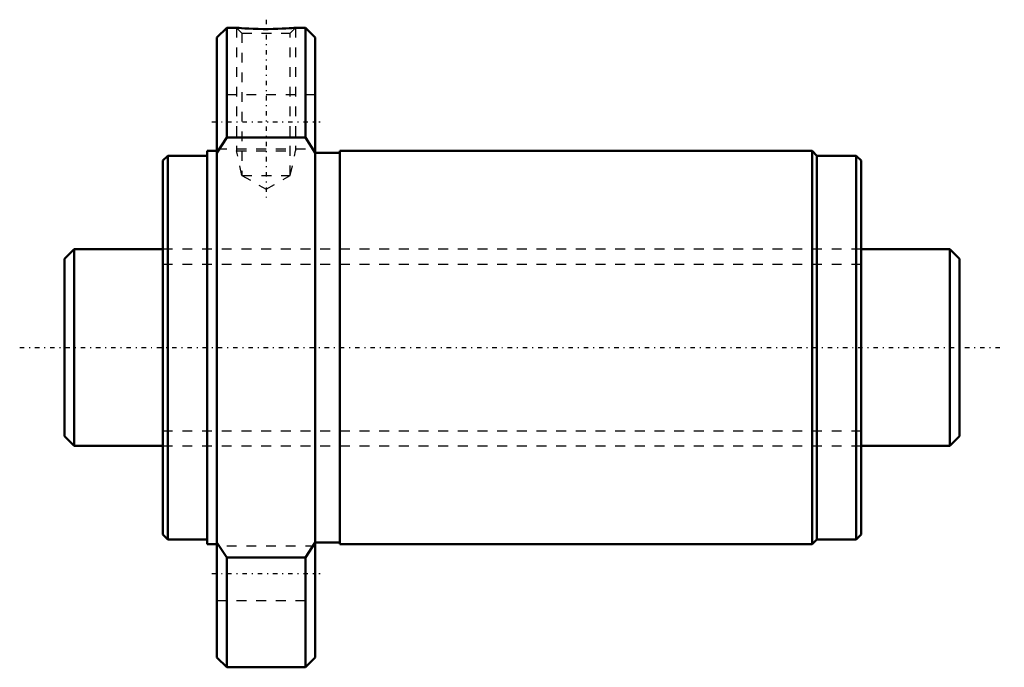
# Model space of a CAD drawing. Header units: millimetres. Extents: x -15 to 86, y -32 to 33.
import ezdxf

# ---------------------------------------------------------------- set-up
doc = ezdxf.new("R2010")
doc.units = ezdxf.units.MM
doc.linetypes.add('Center', pattern=[1.5, 0.45, -0.5, 0.05, -0.5])
doc.linetypes.add('Dashed', pattern=[2, 1, -1])
for name, color, linetype, lineweight in [('2d ConnectionPoints', 7, 'Continuous', 50), ('AM_0', 7, 'Continuous', 50), ('AM_5', 3, 'Continuous', 25), ('AM_7', 7, 'Center', 25), ('AM_9', 6, 'Dashed', 25)]:
    doc.layers.add(name, color=color, linetype=linetype, lineweight=lineweight)

# ---------------------------------------------------------------- blocks, each defined once
blk = doc.blocks.new('1_NRR000SBK_2030_3_6Nut_0_in_SBK2030_3_6RRG0_91LC0_0000__0')
at = {"layer": 'AM_0'}
for p, q in [((6.5, 32.5), (5.5, 31.5)), ((7.51, 32.5), (6.5, 32.5)), ((6.5, 32.5), (6.5, 21.35)), ((14.5, 32.5), (13.49, 32.5)), ((15.5, 31.5), (14.5, 32.5)), ((14.5, 32.5), (14.5, 21.35)), ((5.5, 31.5), (5.5, -31.5)), ((15.5, 31.5), (15.5, -31.5)), ((6.5, 21.35), (5.5, 19.8)), ((14.5, 21.35), (6.5, 21.35)), ((15.5, 19.8), (14.5, 21.35)), ((0.5, 19.5), (0, 19)), ((4.5, 19.5), (0.5, 19.5)), ((0.5, 19.5), (0.5, -19.5)), ((5.5, 20), (4.5, 20)), ((4.5, 20), (4.5, -20)), ((18, 19.8), (15.5, 19.8)), ((66, 20), (18, 20)), ((18, 20), (18, -20)), ((66.5, 19.5), (66, 20)), ((66, 20), (66, -20)), ((70.5, 19.5), (66.5, 19.5)), ((66.5, 19.5), (66.5, -19.5)), ((71, 19), (70.5, 19.5)), ((70.5, 19.5), (70.5, -19.5)), ((0, 19), (0, -19)), ((71, 19), (71, -19)), ((0, -19), (0.5, -19.5)), ((70.5, -19.5), (71, -19)), ((0.5, -19.5), (4.5, -19.5)), ((4.5, -20), (5.5, -20)), ((5.5, -19.8), (6.5, -21.35)), ((14.5, -21.35), (15.5, -19.8)), ((15.5, -19.8), (18, -19.8)), ((18, -20), (66, -20)), ((66, -20), (66.5, -19.5)), ((66.5, -19.5), (70.5, -19.5)), ((6.5, -21.35), (14.5, -21.35)), ((6.5, -21.35), (6.5, -32.5)), ((14.5, -21.35), (14.5, -32.5)), ((5.5, -31.5), (6.5, -32.5)), ((14.5, -32.5), (15.5, -31.5)), ((6.5, -32.5), (14.5, -32.5))]:
    blk.add_line(p, q, dxfattribs=at)
blk.add_lwpolyline([(13.5, 32.5), (13.5, 32.5), (13.45, 32.5), (13.32, 32.49), (13.12, 32.47), (12.85, 32.45), (12.52, 32.43), (12.13, 32.41), (11.69, 32.39), (11.21, 32.38), (10.71, 32.37), (10.19, 32.37), (9.68, 32.38), (9.18, 32.4), (8.74, 32.42), (8.33, 32.44), (8.01, 32.46), (7.75, 32.48), (7.59, 32.49), (7.51, 32.5), (7.5, 32.5)], dxfattribs=at)
at = {"layer": 'AM_5', "linetype": 'Dashed'}
for p, q in [((7.5, 32.5), (7.5, 20)), ((13.5, 32.5), (13.5, 20)), ((8.04, 17.5), (7.5, 20)), ((7.5, 20), (13.5, 20)), ((12.96, 17.5), (13.5, 20))]:
    blk.add_line(p, q, dxfattribs=at)
at = {"layer": 'AM_7'}
for p, q in [((10.5, 33.32), (10.5, 15.26)), ((5, 22.95), (16, 22.95)), ((5, -22.95), (16, -22.95))]:
    blk.add_line(p, q, dxfattribs=at)
at = {"layer": 'AM_9'}
for p, q in [((7.5, 32.5), (8.04, 31.96)), ((12.96, 31.96), (13.5, 32.5)), ((8.04, 31.96), (8.04, 17.5)), ((8.04, 31.96), (12.96, 31.96)), ((12.96, 17.5), (12.96, 31.96)), ((15.5, 25.7), (5.5, 25.7)), ((5.5, 20.2), (15.5, 20.2)), ((8.04, 17.5), (10.5, 16.08)), ((8.04, 17.5), (12.96, 17.5)), ((10.5, 16.08), (12.96, 17.5)), ((71, 10), (0, 10)), ((0, -10), (71, -10)), ((15.5, -20.2), (5.5, -20.2)), ((5.5, -25.7), (15.5, -25.7))]:
    blk.add_line(p, q, dxfattribs=at)
blk = doc.blocks.new('2_NRR000SBK_2030_3_60Shaft_0_in_SBK2030_3_6RRG0_91LC0_0000__0')
at = {"layer": 'AM_0'}
for p, q in [((-9, 10), (-10, 9)), ((0, 10), (-9, 10)), ((-9, 10), (-9, -10)), ((80, 10), (71, 10)), ((81, 9), (80, 10)), ((80, 10), (80, -10)), ((-10, 9), (-10, -9)), ((81, 9), (81, -9)), ((-10, -9), (-9, -10)), ((80, -10), (81, -9)), ((-9, -10), (0, -10)), ((71, -10), (80, -10))]:
    blk.add_line(p, q, dxfattribs=at)
at = {"layer": 'AM_5', "linetype": 'Dashed'}
for p, q in [((0, 8.4665), (71, 8.4665)), ((0, -8.4665), (71, -8.4665))]:
    blk.add_line(p, q, dxfattribs=at)
at = {"layer": 'AM_7'}
blk.add_line((-14.55, 0), (85.55, 0), dxfattribs=at)
at = {"layer": 'AM_9'}
for p, q in [((71, 10), (0, 10)), ((0, -10), (71, -10))]:
    blk.add_line(p, q, dxfattribs=at)

msp = doc.modelspace()

# ---------------------------------------------------------------- linework, layer by layer
at = {"layer": '2d ConnectionPoints'}
msp.add_point((0, 0), dxfattribs=at)

# ---------------------------------------------------------------- block references
for name in ['1_NRR000SBK_2030_3_6Nut_0_in_SBK2030_3_6RRG0_91LC0_0000__0', '2_NRR000SBK_2030_3_60Shaft_0_in_SBK2030_3_6RRG0_91LC0_0000__0']:
    msp.add_blockref(name, (0, 0))

doc.saveas('drawing.dxf')
